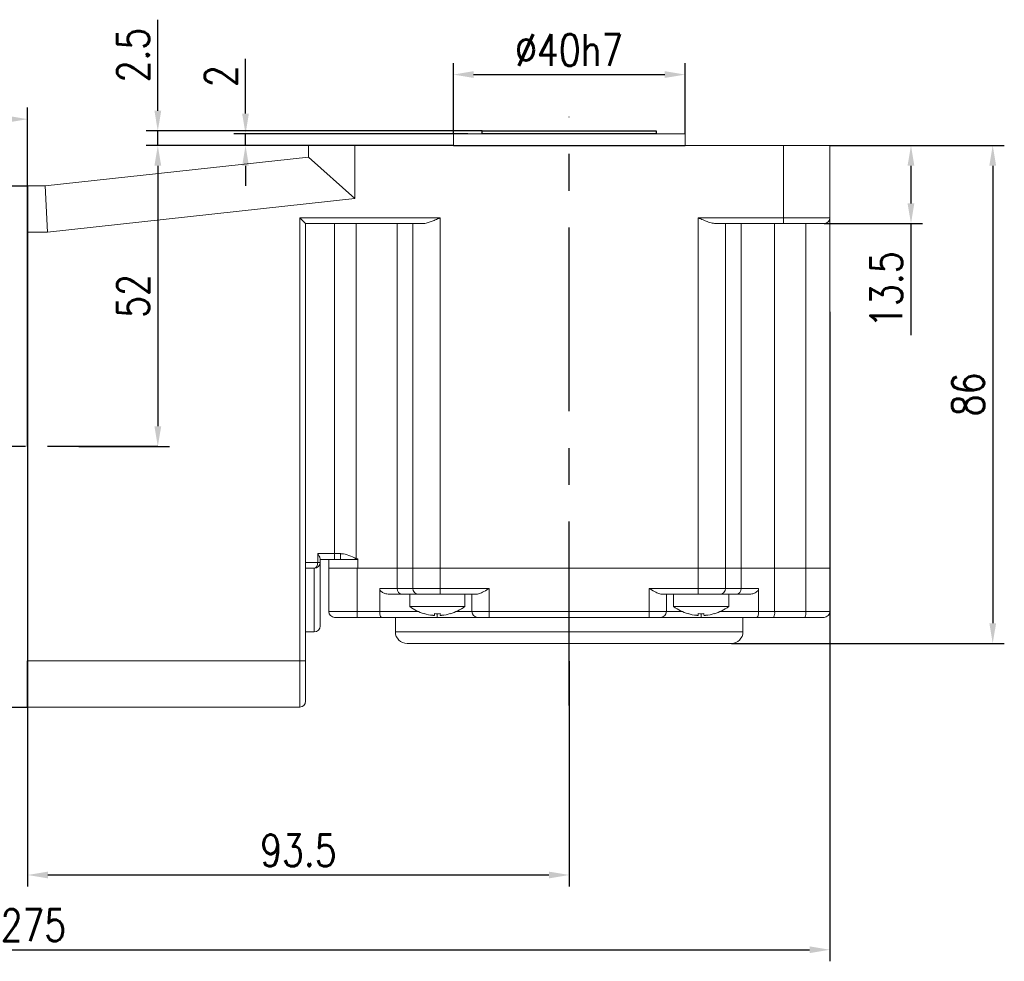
# Model space of a CAD drawing. Header units: inches. Extents: x 837 to 6223, y -2862 to 3098.
# Tile 45 of 139: x 3692 to 3862, y -461 to -298. Entities that reach past the tile are written whole.
import ezdxf

# ---------------------------------------------------------------- set-up
doc = ezdxf.new("R2010")
doc.units = ezdxf.units.IN
doc.header["$LTSCALE"] = 10
doc.header["$MEASUREMENT"] = 0
doc.linetypes.add('CENTER', pattern=[10.16, 6.35, -1.27, 1.27, -1.27])
for name, color, linetype in [('1轮廓实线层', 7, 'Continuous'), ('3中心线层', 1, 'CENTER'), ('7标注层', 4, 'Continuous')]:
    doc.layers.add(name, color=color, linetype=linetype)
doc.styles.add('TH_GBDIM', font='romans.shx', dxfattribs={"width": 0.8, "bigfont": 'gbcbig.shx'})
doc.dimstyles.new('TH_GBDIM', dxfattribs={"dimtxt": 3.5, "dimasz": 2.5, "dimexe": 2, "dimexo": 0, "dimgap": 1, "dimtad": 1, "dimdec": 4, "dimdsep": 46, "dimtxsty": 'TH_GBDIM', "dimcen": 0.09, "dimclrd": 4, "dimclre": 4, "dimclrt": 3, "dimadec": 0, "dimazin": 0, "dimtfac": 1, "dimtdec": 4, "dimtmove": 0, "dimatfit": 3, "dimfxl": 1, "dimtzin": 0, "dimarcsym": 0})

# ---------------------------------------------------------------- blocks, each defined once
blk = doc.blocks.new('*D681')
at = {"layer": '7标注层', "color": 4, "lineweight": -2, "transparency": 16777216}
for p, q in [((3786.72, -408.7), (3786.72, -447.64)), ((3693.22, -416.65), (3693.22, -447.64)), ((3696.72, -445.64), (3783.22, -445.64))]:
    blk.add_line(p, q, dxfattribs=at)
at = {"layer": '7标注层', "color": 4, "transparency": 16777216}
for points in [[(3696.72, -445.06), (3696.72, -446.23), (3693.22, -445.64)], [(3783.22, -445.06), (3783.22, -446.23), (3786.72, -445.64)]]:
    blk.add_solid(points, dxfattribs=at)
at = {"layer": 'Defpoints', "color": 0, "transparency": 16777216}
for p in [(3786.72, -408.7), (3693.22, -416.65), (3786.72, -445.64)]:
    blk.add_point(p, dxfattribs=at)
at = {"layer": '7标注层', "color": 3, "transparency": 16777216, "insert": (3739.97, -441.39), "char_height": 5.5, "attachment_point": 5, "style": 'TH_GBDIM'}
blk.add_mtext('93.5', dxfattribs=at)
blk = doc.blocks.new('*D781')
at = {"layer": '7标注层', "color": 4, "lineweight": -2, "transparency": 16777216}
for p, q in [((3831.72, -319.65), (3861.84, -319.65)), ((3859.84, -323.15), (3859.84, -402.15)), ((3814.72, -405.65), (3861.84, -405.65))]:
    blk.add_line(p, q, dxfattribs=at)
at = {"layer": '7标注层', "color": 4, "transparency": 16777216}
for points in [[(3859.26, -323.15), (3860.43, -323.15), (3859.84, -319.65)], [(3859.26, -402.15), (3860.43, -402.15), (3859.84, -405.65)]]:
    blk.add_solid(points, dxfattribs=at)
at = {"layer": 'Defpoints', "color": 0, "transparency": 16777216}
for p in [(3831.72, -319.65), (3814.72, -405.65), (3859.84, -405.65)]:
    blk.add_point(p, dxfattribs=at)
at = {"layer": '7标注层', "color": 3, "transparency": 16777216, "insert": (3855.59, -362.65), "char_height": 5.5, "attachment_point": 5, "rotation": 90, "style": 'TH_GBDIM'}
blk.add_mtext('86', dxfattribs=at)
blk = doc.blocks.new('*D782')
at = {"layer": '7标注层', "color": 4, "lineweight": -2, "transparency": 16777216}
for p, q in [((3832.86, -319.65), (3847.73, -319.65)), ((3845.73, -323.15), (3845.73, -329.65)), ((3830.72, -333.15), (3847.73, -333.15)), ((3845.73, -333.15), (3845.73, -352.43))]:
    blk.add_line(p, q, dxfattribs=at)
at = {"layer": '7标注层', "color": 4, "transparency": 16777216}
for points in [[(3845.14, -323.15), (3846.31, -323.15), (3845.73, -319.65)], [(3845.14, -329.65), (3846.31, -329.65), (3845.73, -333.15)]]:
    blk.add_solid(points, dxfattribs=at)
at = {"layer": 'Defpoints', "color": 0, "transparency": 16777216}
for p in [(3832.86, -319.65), (3845.73, -319.65), (3830.72, -333.15)]:
    blk.add_point(p, dxfattribs=at)
at = {"layer": '7标注层', "color": 3, "transparency": 16777216, "insert": (3841.48, -344.54), "char_height": 5.5, "attachment_point": 5, "rotation": 90, "style": 'TH_GBDIM'}
blk.add_mtext('13.5', dxfattribs=at)
blk = doc.blocks.new('*D682')
at = {"layer": '7标注层', "color": 4, "lineweight": -2, "transparency": 16777216}
for p, q in [((3741.72, -319.65), (3713.69, -319.65)), ((3715.69, -323.15), (3715.69, -368.15)), ((3702.04, -371.65), (3717.69, -371.65))]:
    blk.add_line(p, q, dxfattribs=at)
at = {"layer": '7标注层', "color": 4, "transparency": 16777216}
for points in [[(3715.11, -323.15), (3716.28, -323.15), (3715.69, -319.65)], [(3715.11, -368.15), (3716.28, -368.15), (3715.69, -371.65)]]:
    blk.add_solid(points, dxfattribs=at)
at = {"layer": 'Defpoints', "color": 0, "transparency": 16777216}
for p in [(3741.72, -319.65), (3702.04, -371.65), (3715.69, -371.65)]:
    blk.add_point(p, dxfattribs=at)
at = {"layer": '7标注层', "color": 3, "transparency": 16777216, "insert": (3711.44, -345.65), "char_height": 5.5, "attachment_point": 5, "rotation": 90, "style": 'TH_GBDIM'}
blk.add_mtext('52', dxfattribs=at)
blk = doc.blocks.new('*D689')
at = {"layer": '7标注层', "color": 4, "lineweight": -2, "transparency": 16777216}
for p, q in [((3766.72, -317.65), (3766.72, -305.41)), ((3806.72, -317.65), (3806.72, -305.41)), ((3770.22, -307.41), (3803.22, -307.41))]:
    blk.add_line(p, q, dxfattribs=at)
at = {"layer": '7标注层', "color": 4, "transparency": 16777216}
for points in [[(3770.22, -306.82), (3770.22, -307.99), (3766.72, -307.41)], [(3803.22, -306.82), (3803.22, -307.99), (3806.72, -307.41)]]:
    blk.add_solid(points, dxfattribs=at)
at = {"layer": 'Defpoints', "color": 0, "transparency": 16777216}
for p in [(3806.72, -307.41), (3766.72, -317.65), (3806.72, -317.65)]:
    blk.add_point(p, dxfattribs=at)
at = {"layer": '7标注层', "color": 3, "transparency": 16777216, "insert": (3786.72, -303.16), "char_height": 5.5, "attachment_point": 5, "style": 'TH_GBDIM'}
blk.add_mtext('%%C40h7', dxfattribs=at)
blk = doc.blocks.new('*D690')
at = {"layer": '7标注层', "color": 4, "lineweight": -2, "transparency": 16777216}
for p, q in [((3556.72, -348.36), (3556.72, -460.55)), ((3831.72, -348.36), (3831.72, -460.55)), ((3560.22, -458.55), (3828.22, -458.55))]:
    blk.add_line(p, q, dxfattribs=at)
at = {"layer": '7标注层', "color": 4, "transparency": 16777216}
for points in [[(3560.22, -457.97), (3560.22, -459.13), (3556.72, -458.55)], [(3828.22, -457.97), (3828.22, -459.13), (3831.72, -458.55)]]:
    blk.add_solid(points, dxfattribs=at)
at = {"layer": 'Defpoints', "color": 0, "transparency": 16777216}
for p in [(3556.72, -348.36), (3831.72, -348.36), (3831.72, -458.55)]:
    blk.add_point(p, dxfattribs=at)
at = {"layer": '7标注层', "color": 3, "transparency": 16777216, "insert": (3694.22, -454.3), "char_height": 5.5, "attachment_point": 5, "style": 'TH_GBDIM'}
blk.add_mtext('275', dxfattribs=at)
blk = doc.blocks.new('*D692')
at = {"layer": '7标注层', "color": 4, "lineweight": -2, "transparency": 16777216}
for p, q in [((3556.72, -371.65), (3556.72, -313.11)), ((3693.22, -371.65), (3693.22, -313.11)), ((3689.72, -315.11), (3560.22, -315.11))]:
    blk.add_line(p, q, dxfattribs=at)
at = {"layer": '7标注层', "color": 4, "transparency": 16777216}
for points in [[(3560.22, -314.52), (3560.22, -315.69), (3556.72, -315.11)], [(3689.72, -314.52), (3689.72, -315.69), (3693.22, -315.11)]]:
    blk.add_solid(points, dxfattribs=at)
at = {"layer": 'Defpoints', "color": 0, "transparency": 16777216}
for p in [(3556.72, -315.11), (3556.72, -371.65), (3693.22, -371.65)]:
    blk.add_point(p, dxfattribs=at)
at = {"layer": '7标注层', "color": 3, "transparency": 16777216, "insert": (3626.03, -310.86), "char_height": 5.5, "attachment_point": 5, "style": 'TH_GBDIM'}
blk.add_mtext('136.5', dxfattribs=at)
blk = doc.blocks.new('*D640')
at = {"layer": '7标注层', "color": 4, "lineweight": -2, "transparency": 16777216}
for p, q in [((3730.84, -314.15), (3730.84, -304.71)), ((3769.23, -317.65), (3728.84, -317.65)), ((3730.84, -319.65), (3730.84, -317.65)), ((3756.53, -319.65), (3728.84, -319.65)), ((3730.84, -323.15), (3730.84, -326.65))]:
    blk.add_line(p, q, dxfattribs=at)
at = {"layer": '7标注层', "color": 4, "transparency": 16777216}
for points in [[(3730.25, -314.15), (3731.42, -314.15), (3730.84, -317.65)], [(3730.25, -323.15), (3731.42, -323.15), (3730.84, -319.65)]]:
    blk.add_solid(points, dxfattribs=at)
at = {"layer": 'Defpoints', "color": 0, "transparency": 16777216}
for p in [(3769.23, -317.65), (3730.84, -319.65), (3756.53, -319.65)]:
    blk.add_point(p, dxfattribs=at)
at = {"layer": '7标注层', "color": 3, "transparency": 16777216, "insert": (3726.59, -307.68), "char_height": 5.5, "attachment_point": 5, "rotation": 90, "style": 'TH_GBDIM'}
blk.add_mtext('2', dxfattribs=at)
blk = doc.blocks.new('*D641')
at = {"layer": '7标注层', "color": 4, "lineweight": -2, "transparency": 16777216}
for p, q in [((3715.69, -313.65), (3715.69, -297.93)), ((3771.72, -317.15), (3713.69, -317.15)), ((3715.69, -319.65), (3715.69, -317.15)), ((3766.72, -319.65), (3713.69, -319.65)), ((3715.69, -323.15), (3715.69, -326.65))]:
    blk.add_line(p, q, dxfattribs=at)
at = {"layer": '7标注层', "color": 4, "transparency": 16777216}
for points in [[(3715.11, -313.65), (3716.28, -313.65), (3715.69, -317.15)], [(3715.11, -323.15), (3716.28, -323.15), (3715.69, -319.65)]]:
    blk.add_solid(points, dxfattribs=at)
at = {"layer": 'Defpoints', "color": 0, "transparency": 16777216}
for p in [(3771.72, -317.15), (3715.69, -319.65), (3766.72, -319.65)]:
    blk.add_point(p, dxfattribs=at)
at = {"layer": '7标注层', "color": 3, "transparency": 16777216, "insert": (3711.44, -304.04), "char_height": 5.5, "attachment_point": 5, "rotation": 90, "style": 'TH_GBDIM'}
blk.add_mtext('2.5', dxfattribs=at)

msp = doc.modelspace()

# ---------------------------------------------------------------- linework, layer by layer
at = {"color": 7, "linetype": 'Continuous', "lineweight": 15}
for p, q in [((3766.71665, -317.64675), (3806.71664, -317.64675)), ((3741.71665, -321.64675), (3741.71665, -319.64675)), ((3741.71665, -319.64675), (3749.71665, -319.64675)), ((3749.71665, -319.64675), (3749.71665, -328.81579)), ((3749.71665, -319.64675), (3823.71665, -319.64675)), ((3823.71665, -332.14675), (3823.71665, -319.64675)), ((3823.71665, -319.64675), (3831.71665, -319.64675)), ((3831.71665, -319.64675), (3831.71665, -332.14675)), ((3696.21665, -326.64675), (3741.71665, -321.64675)), ((3741.71665, -321.64675), (3749.71665, -328.81579)), ((3693.21665, -326.64675), (3696.21665, -326.64675)), ((3696.21665, -326.64675), (3696.65489, -334.64675)), ((3749.71665, -328.81579), (3696.65489, -334.64675)), ((3740.21665, -332.14675), (3764.4251, -332.14675)), ((3740.21665, -408.64675), (3740.21665, -332.14675)), ((3741.21665, -333.14675), (3740.21665, -332.14675)), ((3761.4251, -333.14675), (3741.21665, -333.14675)), ((3741.21665, -333.14675), (3741.21665, -408.64675)), ((3746.21665, -333.14675), (3746.21665, -390.14675)), ((3749.94709, -333.14675), (3749.94709, -391.01236)), ((3756.99479, -333.14675), (3756.99479, -392.64675)), ((3759.72664, -392.64675), (3759.72664, -333.14675)), ((3764.4251, -332.14675), (3764.4251, -392.64675)), ((3809.00819, -332.14675), (3823.71665, -332.14675)), ((3809.00819, -392.64675), (3809.00819, -332.14675)), ((3823.71665, -333.14675), (3812.00819, -333.14675)), ((3813.70665, -333.14675), (3813.70665, -392.64675)), ((3816.4385, -333.14675), (3816.4385, -392.64675)), ((3822.18384, -333.14675), (3822.18384, -392.64675)), ((3823.71665, -332.14675), (3823.71665, -333.14675)), ((3823.71665, -332.14675), (3831.71665, -332.14675)), ((3830.71665, -333.14675), (3823.71665, -333.14675)), ((3827.58489, -392.64675), (3827.58489, -333.14675)), ((3831.71665, -332.14675), (3831.71665, -392.64675)), ((3696.65489, -334.64675), (3693.21665, -334.64675)), ((3743.29998, -390.14675), (3746.21665, -390.14675)), ((3743.29998, -391.64675), (3743.29998, -390.14675)), ((3746.21665, -390.14675), (3746.21665, -391.14675)), ((3746.21665, -390.14675), (3747.21665, -390.14675)), ((3747.21665, -390.14675), (3747.21665, -391.14675)), ((3741.21665, -391.64675), (3743.29998, -391.64675)), ((3742.71665, -392.64675), (3741.21665, -392.64675)), ((3742.71665, -403.64675), (3742.71665, -392.64675)), ((3743.29998, -391.64675), (3743.71665, -391.64675)), ((3743.71665, -390.99922), (3743.71665, -391.64675)), ((3746.21665, -391.14675), (3743.71665, -391.14675)), ((3743.71665, -391.64675), (3743.71665, -402.64675)), ((3745.21665, -391.14675), (3745.21665, -392.64675)), ((3745.21665, -400.14675), (3745.21665, -392.64675)), ((3745.21665, -392.64675), (3750.10882, -392.64675)), ((3747.21665, -391.14675), (3746.21665, -391.14675)), ((3747.21665, -391.14675), (3749.88047, -391.14675)), ((3749.94709, -391.01236), (3749.88047, -391.14675)), ((3749.88047, -391.14675), (3750.21665, -391.14675)), ((3750.10882, -392.64675), (3750.10882, -400.14675)), ((3750.10882, -392.64675), (3756.99479, -392.64675)), ((3750.21665, -391.04057), (3750.21665, -392.64675)), ((3756.99479, -392.64675), (3750.21665, -392.64675)), ((3756.99479, -392.64675), (3756.99479, -396.14675)), ((3759.72664, -392.64675), (3756.99479, -392.64675)), ((3759.72664, -392.64675), (3756.99479, -392.64675)), ((3759.72664, -396.14675), (3759.72664, -392.64675)), ((3759.72664, -392.64675), (3764.4251, -392.64675)), ((3759.72664, -392.64675), (3764.4251, -392.64675)), ((3764.4251, -392.64675), (3764.4251, -396.14675)), ((3809.00819, -392.64675), (3764.4251, -392.64675)), ((3764.4251, -392.64675), (3809.00819, -392.64675)), ((3809.00819, -396.14675), (3809.00819, -392.64675)), ((3809.00819, -392.64675), (3813.70665, -392.64675)), ((3809.00819, -392.64675), (3813.70665, -392.64675)), ((3813.70665, -392.64675), (3813.70665, -396.14675)), ((3816.4385, -392.64675), (3813.70665, -392.64675)), ((3816.4385, -392.64675), (3813.70665, -392.64675)), ((3816.4385, -392.64675), (3816.4385, -396.14675)), ((3816.4385, -392.64675), (3822.18384, -392.64675)), ((3822.18384, -392.64675), (3816.4385, -392.64675)), ((3822.18384, -392.64675), (3822.18384, -400.14675)), ((3827.58489, -392.64675), (3822.18384, -392.64675)), ((3827.58489, -392.64675), (3822.18384, -392.64675)), ((3827.58489, -400.14675), (3827.58489, -392.64675)), ((3827.58489, -392.64675), (3831.71665, -392.64675)), ((3827.58489, -392.64675), (3831.71665, -392.64675)), ((3831.71665, -392.64675), (3831.71665, -400.14675)), ((3754.01109, -396.14675), (3756.99479, -396.14675)), ((3754.01109, -400.14675), (3754.01109, -396.14675)), ((3757.93448, -397.14675), (3755.64938, -397.14675)), ((3756.99479, -396.14675), (3759.72664, -396.14675)), ((3759.38796, -397.14675), (3757.93448, -397.14675)), ((3759.38796, -397.14675), (3759.55733, -397.14675)), ((3760.66633, -397.14675), (3759.55733, -397.14675)), ((3759.72664, -396.14675), (3764.4251, -396.14675)), ((3764.4251, -397.14675), (3760.66633, -397.14675)), ((3764.4251, -397.14675), (3764.4251, -396.14675)), ((3764.4251, -396.14675), (3772.93012, -396.14675)), ((3770.69405, -397.14675), (3764.4251, -397.14675)), ((3769.93012, -400.14675), (3769.93012, -397.14675)), ((3772.93012, -396.14675), (3772.93012, -400.14675)), ((3800.50317, -400.14675), (3800.50317, -396.14675)), ((3800.50317, -396.14675), (3809.00819, -396.14675)), ((3809.00819, -397.14675), (3802.73924, -397.14675)), ((3803.50317, -397.14675), (3803.50317, -400.14675)), ((3809.00819, -397.14675), (3809.00819, -396.14675)), ((3809.00819, -396.14675), (3813.70665, -396.14675)), ((3812.76696, -397.14675), (3809.00819, -397.14675)), ((3813.87596, -397.14675), (3812.76696, -397.14675)), ((3813.70665, -396.14675), (3816.4385, -396.14675)), ((3813.87596, -397.14675), (3814.04533, -397.14675)), ((3815.49881, -397.14675), (3814.04533, -397.14675)), ((3817.78391, -397.14675), (3815.49881, -397.14675)), ((3816.4385, -396.14675), (3819.4222, -396.14675)), ((3819.4222, -396.14675), (3819.4222, -400.14675)), ((3759.18012, -399.28395), (3768.68012, -399.28395)), ((3804.75317, -399.28395), (3814.25317, -399.28395)), ((3745.21665, -400.14675), (3750.10882, -400.14675)), ((3750.13039, -401.14675), (3746.21665, -401.14675)), ((3750.10882, -400.14675), (3754.01109, -400.14675)), ((3754.29555, -401.14675), (3750.13039, -401.14675)), ((3754.01109, -400.14675), (3760.6575, -400.14675)), ((3763.93012, -401.14675), (3754.29555, -401.14675)), ((3761.66852, -400.52042), (3761.67625, -400.50704)), ((3763.44012, -400.79255), (3763.44012, -400.50704)), ((3763.93012, -400.52042), (3763.93012, -401.14675)), ((3770.93012, -401.14675), (3763.93012, -401.14675)), ((3764.42012, -400.50704), (3764.42012, -400.79255)), ((3766.18398, -400.50704), (3766.19171, -400.52042)), ((3767.20273, -400.14675), (3769.93012, -400.14675)), ((3769.93012, -400.14675), (3772.93012, -400.14675)), ((3772.93012, -401.14675), (3770.93012, -401.14675)), ((3772.93012, -400.14675), (3772.93012, -401.14675)), ((3772.93012, -400.14675), (3800.50317, -400.14675)), ((3800.50317, -401.14675), (3772.93012, -401.14675)), ((3800.50317, -400.14675), (3803.50317, -400.14675)), ((3800.50317, -400.14675), (3800.50317, -401.14675)), ((3802.50317, -401.14675), (3800.50317, -401.14675)), ((3809.50317, -401.14675), (3802.50317, -401.14675)), ((3803.50317, -400.14675), (3806.23056, -400.14675)), ((3807.24158, -400.52042), (3807.24931, -400.50704)), ((3809.01317, -400.79255), (3809.01317, -400.50704)), ((3809.50317, -400.52042), (3809.50317, -401.14675)), ((3819.13774, -401.14675), (3809.50317, -401.14675)), ((3809.99317, -400.50704), (3809.99317, -400.79255)), ((3811.75704, -400.50704), (3811.76477, -400.52042)), ((3812.77579, -400.14675), (3819.4222, -400.14675)), ((3822.01019, -401.14675), (3819.13774, -401.14675)), ((3819.4222, -400.14675), (3822.18384, -400.14675)), ((3827.41124, -401.14675), (3822.01019, -401.14675)), ((3822.18384, -400.14675), (3827.58489, -400.14675)), ((3830.71665, -401.14675), (3827.41124, -401.14675)), ((3827.58489, -400.14675), (3831.71665, -400.14675)), ((3741.21665, -403.64675), (3742.71665, -403.64675)), ((3756.71665, -403.64675), (3816.71665, -403.64675)), ((3814.71665, -405.64675), (3758.71665, -405.64675)), ((3693.21665, -408.64675), (3740.21665, -408.64675)), ((3740.21665, -416.64675), (3740.21665, -408.64675)), ((3741.21665, -408.64675), (3740.21665, -408.64675)), ((3741.21665, -408.64675), (3741.21665, -415.64675)), ((3740.21665, -416.64675), (3693.21665, -416.64675))]:
    msp.add_line(p, q, dxfattribs=at)
for p, q in [((3685.21665, -326.64675), (3693.21665, -326.64675)), ((3693.21665, -326.64675), (3693.21665, -334.64675)), ((3693.21665, -326.64675), (3693.21665, -334.64675)), ((3693.21665, -416.64675), (3693.21665, -408.64675)), ((3693.21665, -416.64675), (3693.21665, -408.64675)), ((3685.21665, -416.64675), (3693.21665, -416.64675)), ((3685.21665, -416.64675), (3693.21665, -416.64675))]:
    msp.add_line(p, q)
at = {"color": 7, "linetype": 'Continuous', "lineweight": 15, "flags": 128}
msp.add_lwpolyline([(3743.29998, -391.64675), (3743.28877, -391.84184), (3743.25558, -392.02943), (3743.20167, -392.20232), (3743.12912, -392.35386), (3743.04073, -392.47822), (3742.93988, -392.57063), (3742.83045, -392.62754), (3742.71665, -392.64675)], dxfattribs=at)
at = {"color": 7, "linetype": 'Continuous', "lineweight": 15}
for centre, radius, start, end in [((3830.71665, -332.14675), 1, 270, 0), ((3742.71665, -391.64675), 1, 270, 0), ((3757.9656, -396.176), 0.97125, 178.2745646, 268.1637932), ((3760.69745, -396.176), 0.97125, 178.2745646, 268.1637932), ((3812.73584, -396.176), 0.97125, 271.8362068, 1.7254354), ((3815.46769, -396.176), 0.97125, 271.8362068, 1.7254354), ((3763.93012, -392.84675), 8, 233.5764264, 253.5786384), ((3763.93012, -392.84675), 8, 286.4213616, 306.4235736), ((3809.50317, -392.84675), 8, 233.5764264, 253.5786384), ((3809.50317, -392.84675), 8, 286.4213616, 306.4235736), ((3746.21665, -400.14675), 1, 180, 270), ((3761.71828, -400.39663), 11.61215, 178.7669472, 183.7037463), ((3763.93012, -392.84675), 7.98498, 253.6046715, 264.3221101), ((3763.93012, -391.54362), 8.9768, 266.8709455, 273.1290545), ((3763.93012, -392.84675), 7.98498, 275.6778899, 286.3953285), ((3770.93012, -400.14675), 1, 180, 270), ((3802.50317, -400.14675), 1, 270, 0), ((3809.50317, -392.84675), 7.98498, 253.6046715, 264.3221101), ((3809.50317, -391.54362), 8.9768, 266.8709455, 273.1290545), ((3809.50317, -392.84675), 7.98498, 275.6778899, 286.3953285), ((3820.61391, -400.38921), 1.58854, 331.5183868, 8.7794609), ((3826.01496, -400.38921), 1.58854, 331.5183868, 8.7794609), ((3830.71665, -400.14675), 1, 270, 0), ((3742.71665, -402.64675), 1, 270, 0), ((3758.71665, -403.64675), 2, 180, 270), ((3814.71665, -403.64675), 2, 270, 0), ((3740.21665, -415.64675), 1, 270, 0)]:
    msp.add_arc(centre, radius, start, end, dxfattribs=at)
for points in [[(3766.71665, -317.64675), (3766.71665, -319.64675)], [(3806.71664, -319.64675), (3806.71664, -317.64675)], [(3759.18012, -397.14675), (3759.18012, -399.28395)], [(3768.68012, -399.28395), (3768.68012, -397.14675)], [(3804.75317, -397.14675), (3804.75317, -399.28395)], [(3814.25317, -399.28395), (3814.25317, -397.14675)], [(3756.71665, -401.14675), (3756.71665, -403.64675)], [(3816.71665, -403.64675), (3816.71665, -401.14675)]]:
    msp.add_open_spline(points, degree=1, dxfattribs=at)
for points, knots in [([(3764.4251, -332.14675), (3764.4208, -332.14868), (3764.28004, -332.21162), (3764.00194, -332.33596), (3763.61378, -332.50584), (3763.24782, -332.65945), (3762.90329, -332.79542), (3762.55844, -332.91945), (3762.19398, -333.03107), (3761.81051, -333.12372), (3761.55447, -333.13902), (3761.4251, -333.14675)], [0, 0, 0, 0, 0.0041700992, 0.1364004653, 0.2693949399, 0.3811264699, 0.4934125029, 0.6076881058, 0.7228179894, 0.8599489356, 1, 1, 1, 1]), ([(3812.00819, -333.14675), (3811.74754, -333.11625), (3811.06097, -333.03589), (3810.03277, -332.60016), (3809.2903, -332.27292), (3809.01249, -332.14868), (3809.00819, -332.14675)], [0, 0, 0, 0, 0.277157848, 0.730058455, 0.995818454, 1, 1, 1, 1]), ([(3743.29998, -390.14675), (3743.30113, -390.14831), (3743.35005, -390.21435), (3743.4939, -390.42316), (3743.67099, -390.73608), (3743.70314, -390.92138), (3743.71665, -390.99922)], [0, 0, 0, 0, 0.004957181, 0.210261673, 0.668255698, 1, 1, 1, 1]), ([(3747.21665, -390.14675), (3747.27826, -390.14809), (3747.7818, -390.15904), (3748.72661, -390.42143), (3749.53544, -390.81305), (3749.94709, -391.01236)], [0, 0, 0, 0, 0.064072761, 0.523657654, 1, 1, 1, 1]), ([(3749.94709, -391.01236), (3749.96586, -391.0226), (3750.00853, -391.04588), (3750.06305, -391.06725), (3750.1276, -391.07313), (3750.17191, -391.0606), (3750.20627, -391.04548), (3750.21474, -391.04147), (3750.21665, -391.04057)], [0, 0, 0, 0, 0.224847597, 0.511034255, 0.60474783, 0.90162901, 0.977878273, 1, 1, 1, 1]), ([(3755.64938, -397.14675), (3755.38825, -397.12157), (3754.94514, -397.07885), (3754.44579, -396.82591), (3754.17322, -396.57926), (3754.03528, -396.36013), (3754.0187, -396.21387), (3754.01109, -396.14675)], [0, 0, 0, 0, 0.375456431, 0.637101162, 0.789766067, 0.903517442, 1, 1, 1, 1]), ([(3772.93012, -396.14675), (3772.92695, -396.14858), (3772.86976, -396.1816), (3772.46829, -396.41348), (3771.82827, -396.77383), (3771.12882, -397.09497), (3770.81301, -397.13258), (3770.69405, -397.14675)], [0, 0, 0, 0, 0.004008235, 0.072495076, 0.508977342, 0.815042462, 1, 1, 1, 1]), ([(3802.73924, -397.14675), (3802.62028, -397.13258), (3802.30447, -397.09497), (3801.60502, -396.77383), (3800.965, -396.41348), (3800.56353, -396.1816), (3800.50634, -396.14858), (3800.50317, -396.14675)], [0, 0, 0, 0, 0.184957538, 0.491022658, 0.927504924, 0.995991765, 1, 1, 1, 1]), ([(3819.4222, -396.14675), (3819.415, -396.21199), (3819.39886, -396.35832), (3819.25076, -396.59518), (3818.93182, -396.86713), (3818.41913, -397.0949), (3817.9965, -397.1294), (3817.78391, -397.14675)], [0, 0, 0, 0, 0.093757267, 0.210304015, 0.391081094, 0.693703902, 1, 1, 1, 1]), ([(3754.29555, -401.14675), (3754.29477, -401.14674), (3754.27109, -401.1465), (3754.21643, -401.11997), (3754.13711, -400.99344), (3754.06776, -400.76562), (3754.02033, -400.47405), (3754.01417, -400.25588), (3754.01109, -400.14675)], [0, 0, 0, 0, 0.005543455, 0.167838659, 0.383691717, 0.591587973, 0.79572705, 1, 1, 1, 1]), ([(3763.14012, -400.79255), (3763.17364, -400.79556), (3763.24071, -400.80158), (3763.33039, -400.80539), (3763.3981, -400.80463), (3763.43473, -400.79989), (3763.43855, -400.79468), (3763.44012, -400.79255)], [0, 0, 0, 0, 0.213878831, 0.427809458, 0.640593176, 0.852880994, 1, 1, 1, 1]), ([(3764.42012, -400.79255), (3764.42339, -400.79556), (3764.42993, -400.80158), (3764.48119, -400.80539), (3764.5566, -400.80463), (3764.64097, -400.79989), (3764.69713, -400.79468), (3764.72012, -400.79255)], [0, 0, 0, 0, 0.213878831, 0.427809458, 0.640593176, 0.852880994, 1, 1, 1, 1]), ([(3808.71317, -400.79255), (3808.7467, -400.79556), (3808.81376, -400.80158), (3808.90344, -400.80539), (3808.97116, -400.80463), (3809.00779, -400.79989), (3809.01161, -400.79468), (3809.01317, -400.79255)], [0, 0, 0, 0, 0.213878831, 0.427809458, 0.640593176, 0.852880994, 1, 1, 1, 1]), ([(3809.99317, -400.79255), (3809.99644, -400.79556), (3810.00299, -400.80158), (3810.05424, -400.80539), (3810.12966, -400.80463), (3810.21403, -400.79989), (3810.27019, -400.79468), (3810.29317, -400.79255)], [0, 0, 0, 0, 0.213878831, 0.427809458, 0.640593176, 0.852880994, 1, 1, 1, 1]), ([(3819.4222, -400.14675), (3819.41912, -400.25588), (3819.41296, -400.47405), (3819.36553, -400.76562), (3819.29618, -400.99344), (3819.21686, -401.11997), (3819.1622, -401.1465), (3819.13852, -401.14674), (3819.13774, -401.14675)], [0, 0, 0, 0, 0.2042729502, 0.4084120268, 0.6163082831, 0.8321613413, 0.9944565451, 1, 1, 1, 1])]:
    msp.add_open_spline(points, degree=3, knots=knots, dxfattribs=at)
at = {"layer": '1轮廓实线层'}
for p, q in [((3771.71665, -317.64675), (3771.71665, -317.14675)), ((3771.71665, -317.14675), (3801.71665, -317.14675)), ((3801.71665, -317.64675), (3771.71665, -317.64675)), ((3801.71665, -317.14675), (3801.71665, -317.64675)), ((3766.71665, -319.64675), (3806.71664, -319.64675))]:
    msp.add_line(p, q, dxfattribs=at)
at = {"layer": '1轮廓实线层', "color": 0}
for p, q in [((3693.21665, -326.64675), (3693.21665, -416.64675)), ((3693.21665, -326.64675), (3693.21665, -416.64675)), ((3693.21665, -328.64675), (3693.21665, -329.54675)), ((3693.21665, -328.64675), (3693.21665, -329.54675))]:
    msp.add_line(p, q, dxfattribs=at)
at = {"layer": '3中心线层', "ltscale": 0.5}
msp.add_line((3786.71665, -416.36551), (3786.71665, -314.70674), dxfattribs=at)
at = {"layer": '3中心线层', "ltscale": 0.3}
msp.add_line((3715.69481, -371.64676), (3661.30505, -371.67846), dxfattribs=at)

# ---------------------------------------------------------------- dimensions: what is measured, and where the dimension line sits
at = {"layer": '7标注层'}
for base, p1, p2, angle, override, picture, middle in [((3715.69481, -319.64675), (3771.71665, -317.14675), (3766.71665, -319.64675), 90, {"dimtxt": 5.5, "dimasz": 3.5, "dimgap": 1.5, "dimdec": 1, "dimadec": 1}, '*D641', (3715.69481, -304.03723)), ((3730.83773, -319.64675), (3769.22981, -317.64675), (3756.5258, -319.64675), 90, {"dimtxt": 5.5, "dimasz": 3.5, "dimgap": 1.5, "dimdec": 1, "dimadec": 1}, '*D640', (3730.83773, -307.67796)), ((3556.71665, -315.10752), (3693.21665, -371.64675), (3556.71665, -371.64675), 180, {"dimtxt": 5.5, "dimasz": 3.5, "dimgap": 1.5, "dimtad": 1, "dimjust": 0, "dimdec": 1, "dimlfac": 1, "dimse1": 0, "dimse2": 0, "dimsd1": 0, "dimsd2": 0, "dimadec": 1}, '*D692', (3626.03299, -315.10752)), ((3859.84283, -405.64675), (3831.71665, -319.64675), (3814.71665, -405.64675), 90, {"dimtxt": 5.5, "dimasz": 3.5, "dimgap": 1.5, "dimdec": 1, "dimadec": 1}, '*D781', (3859.84283, -362.64675)), ((3845.72638, -319.64675), (3830.71665, -333.14675), (3832.86139, -319.64675), 90, {"dimtxt": 5.5, "dimasz": 3.5, "dimgap": 1.5, "dimdec": 1, "dimadec": 1}, '*D782', (3845.72638, -344.53723))]:
    dim = msp.add_linear_dim(base=base, p1=p1, p2=p2, angle=angle, dimstyle='TH_GBDIM', override=override, dxfattribs=at)
    dim.commit()
    dim.dimension.update_dxf_attribs({"geometry": picture, "text_midpoint": middle, "dimtype": 160})
dim = msp.add_linear_dim(base=(3806.71664, -307.40523), p1=(3766.71665, -317.64675), p2=(3806.71664, -317.64675), text='%%C<>h7', dimstyle='TH_GBDIM', override={"dimtxt": 5.5, "dimasz": 3.5, "dimgap": 1.5, "dimdec": 1, "dimadec": 1}, dxfattribs=at)
dim.commit()
dim.dimension.update_dxf_attribs({"geometry": '*D689', "text_midpoint": (3786.71665, -307.40523), "dimtype": 160})
dim = msp.add_linear_dim(base=(3715.69481, -371.64676), p1=(3741.71665, -319.64675), p2=(3702.04431, -371.64676), angle=90, dimstyle='TH_GBDIM', override={"dimtxt": 5.5, "dimasz": 3.5, "dimgap": 1.5, "dimdec": 1, "dimadec": 1}, dxfattribs=at)
dim.commit()
dim.dimension.update_dxf_attribs({"geometry": '*D682', "text_midpoint": (3711.44481, -345.64675)})
for base, p1, p2, override, picture, middle in [((3831.71665, -458.5486), (3556.71665, -348.3602), (3831.71665, -348.3602), {"dimtxt": 5.5, "dimasz": 3.5, "dimgap": 1.5, "dimtad": 1, "dimjust": 0, "dimdec": 1, "dimlfac": 1, "dimse1": 0, "dimse2": 0, "dimsd1": 0, "dimsd2": 0, "dimadec": 1}, '*D690', (3694.21665, -458.5486)), ((3786.71665, -445.64388), (3693.21665, -416.64675), (3786.71665, -408.69559), {"dimtxt": 5.5, "dimasz": 3.5, "dimgap": 1.5, "dimdec": 1, "dimadec": 1}, '*D681', (3739.96665, -445.64388))]:
    dim = msp.add_linear_dim(base=base, p1=p1, p2=p2, dimstyle='TH_GBDIM', override=override, dxfattribs=at)
    dim.commit()
    dim.dimension.update_dxf_attribs({"geometry": picture, "text_midpoint": middle, "dimtype": 160})

doc.saveas('drawing.dxf')
